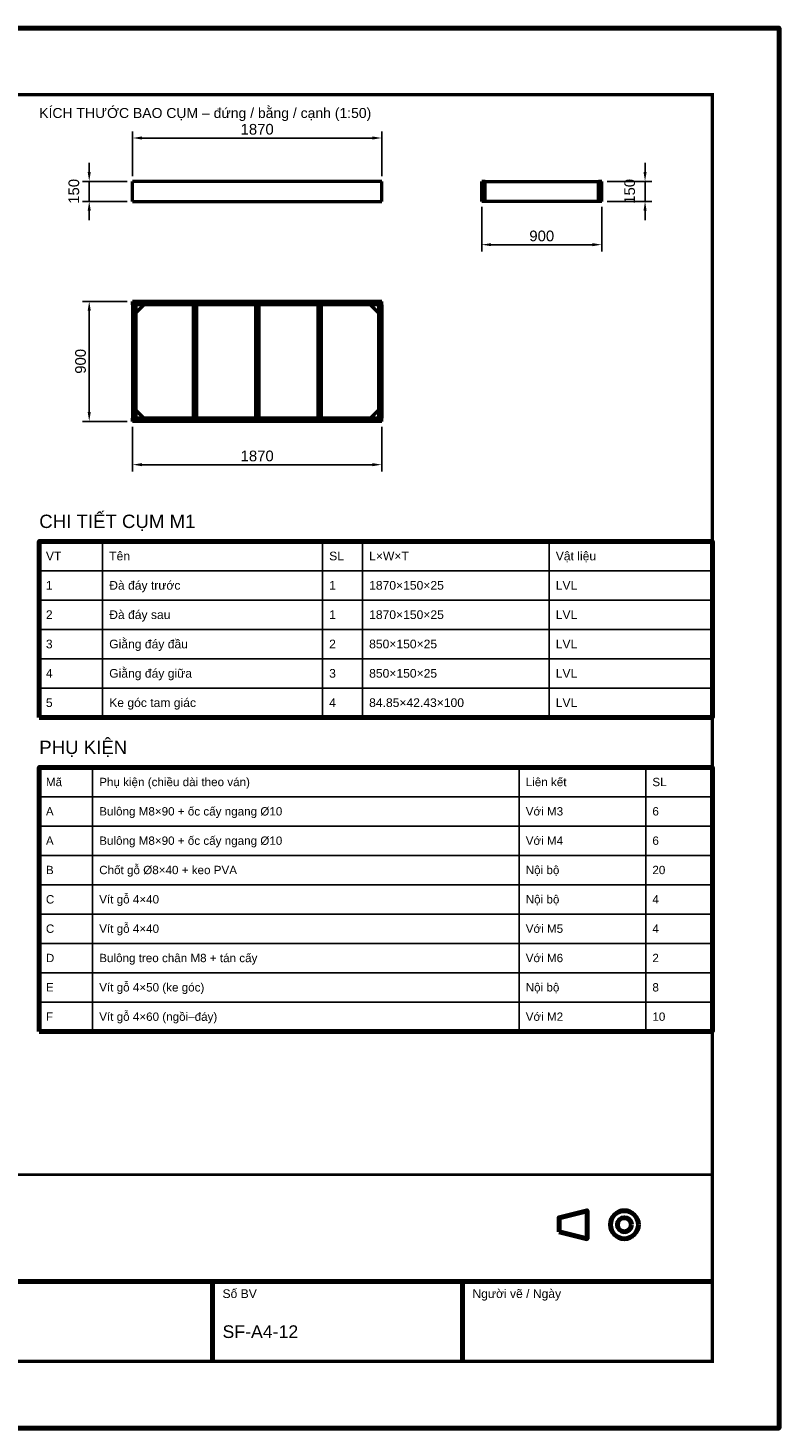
# Model space of a CAD drawing. Header units: millimetres. Extents: x 0 to 2970, y 0 to 2100.
# Tile 2 of 2: x 1843 to 2970, y 0 to 2100. Entities that reach past the tile are written whole.
import ezdxf
from ezdxf.enums import TextEntityAlignment as Align

# ---------------------------------------------------------------- set-up
doc = ezdxf.new("R2010")
doc.units = ezdxf.units.MM
doc.header["$LTSCALE"] = 10
for name, color, linetype, lineweight in [('0-KHUNG-BANVE', 7, 'CONTINUOUS', 70), ('1-NET-THAY', 7, 'CONTINUOUS', 50), ('3-KICH-THUOC', 1, 'CONTINUOUS', 18), ('6-CHU', 7, 'CONTINUOUS', 25), ('7-BANG-KE', 7, 'CONTINUOUS', 25)]:
    doc.layers.add(name, color=color, linetype=linetype, lineweight=lineweight)
doc.styles.add('VN', font='arial.ttf')
doc.dimstyles.new('A4', dxfattribs={"dimscale": 10, "dimtxt": 1.6, "dimasz": 1.4, "dimexe": 1, "dimexo": 0.8, "dimgap": 0.5, "dimtad": 1, "dimdec": 1, "dimtxsty": 'VN', "dimcen": 2.5, "dimclrd": 1, "dimclre": 1, "dimclrt": 7, "dimazin": 3, "dimtfac": 1, "dimtmove": 0, "dimatfit": 3})

msp = doc.modelspace()

# ---------------------------------------------------------------- linework, layer by layer
at = {"layer": '0-KHUNG-BANVE'}
for p, q in [((1370, 220), (2870, 220)), ((2120, 100), (2120, 220)), ((2495, 100), (2495, 220))]:
    msp.add_line(p, q, dxfattribs=at)
for points in [[(0, 0), (2970, 0), (2970, 2100), (0, 2100)], [(1860, 1066), (2870, 1066), (2870, 1330), (1860, 1330)], [(1860, 595), (2870, 595), (2870, 991), (1860, 991)], [(2640, 294.5), (2682, 284), (2682, 326), (2640, 315.5)]]:
    msp.add_lwpolyline(points, close=True, dxfattribs=at)
for points, const_width in [([(200, 100), (2870, 100), (2870, 2000), (200, 2000)], 5), ([(1370, 100), (2870, 100), (2870, 380), (1370, 380)], 4)]:
    msp.add_lwpolyline(points, close=True, dxfattribs=dict(at, const_width=const_width))
for radius in [21, 10.5]:
    msp.add_circle((2738, 305), radius, dxfattribs=at)
at = {"layer": '1-NET-THAY'}
for p, q in [((2374, 1870), (2000, 1870)), ((2000, 1840), (2000, 1870)), ((2374, 1840), (2374, 1870)), ((2529, 1870), (2524, 1870)), ((2524, 1840), (2524, 1870)), ((2529, 1840), (2529, 1870)), ((2529, 1870), (2699, 1870)), ((2704, 1870), (2699, 1870)), ((2699, 1840), (2699, 1870)), ((2704, 1840), (2704, 1870)), ((2000, 1840), (2374, 1840)), ((2529, 1840), (2524, 1840)), ((2699, 1840), (2529, 1840)), ((2704, 1840), (2699, 1840)), ((2000, 1685), (2000, 1690)), ((2374, 1690), (2000, 1690)), ((2374, 1685), (2000, 1685)), ((2000, 1685), (2000, 1515)), ((2005, 1685), (2005, 1515)), ((2005, 1673), (2017, 1685)), ((2091, 1685), (2091, 1515)), ((2096, 1685), (2096, 1515)), ((2184.5, 1685), (2184.5, 1515)), ((2189.5, 1685), (2189.5, 1515)), ((2278, 1685), (2278, 1515)), ((2283, 1685), (2283, 1515)), ((2357, 1685), (2369, 1673)), ((2369, 1685), (2369, 1515)), ((2374, 1685), (2374, 1690)), ((2374, 1685), (2374, 1515)), ((2000, 1510), (2000, 1515)), ((2374, 1515), (2000, 1515)), ((2017, 1515), (2005, 1527)), ((2369, 1527), (2357, 1515)), ((2374, 1510), (2374, 1515)), ((2374, 1510), (2000, 1510))]:
    msp.add_line(p, q, dxfattribs=at)
at = {"layer": '7-BANG-KE'}
for points in [[(1860, 1286), (1955, 1286), (1955, 1330), (1860, 1330)], [(1955, 1286), (2285, 1286), (2285, 1330), (1955, 1330)], [(2285, 1286), (2345, 1286), (2345, 1330), (2285, 1330)], [(2345, 1286), (2625, 1286), (2625, 1330), (2345, 1330)], [(2625, 1286), (2870, 1286), (2870, 1330), (2625, 1330)], [(1860, 1242), (1955, 1242), (1955, 1286), (1860, 1286)], [(1955, 1242), (2285, 1242), (2285, 1286), (1955, 1286)], [(2285, 1242), (2345, 1242), (2345, 1286), (2285, 1286)], [(2345, 1242), (2625, 1242), (2625, 1286), (2345, 1286)], [(2625, 1242), (2870, 1242), (2870, 1286), (2625, 1286)], [(1860, 1198), (1955, 1198), (1955, 1242), (1860, 1242)], [(1955, 1198), (2285, 1198), (2285, 1242), (1955, 1242)], [(2285, 1198), (2345, 1198), (2345, 1242), (2285, 1242)], [(2345, 1198), (2625, 1198), (2625, 1242), (2345, 1242)], [(2625, 1198), (2870, 1198), (2870, 1242), (2625, 1242)], [(1860, 1154), (1955, 1154), (1955, 1198), (1860, 1198)], [(1955, 1154), (2285, 1154), (2285, 1198), (1955, 1198)], [(2285, 1154), (2345, 1154), (2345, 1198), (2285, 1198)], [(2345, 1154), (2625, 1154), (2625, 1198), (2345, 1198)], [(2625, 1154), (2870, 1154), (2870, 1198), (2625, 1198)], [(1860, 1110), (1955, 1110), (1955, 1154), (1860, 1154)], [(1955, 1110), (2285, 1110), (2285, 1154), (1955, 1154)], [(2285, 1110), (2345, 1110), (2345, 1154), (2285, 1154)], [(2345, 1110), (2625, 1110), (2625, 1154), (2345, 1154)], [(2625, 1110), (2870, 1110), (2870, 1154), (2625, 1154)], [(1860, 1066), (1955, 1066), (1955, 1110), (1860, 1110)], [(1955, 1066), (2285, 1066), (2285, 1110), (1955, 1110)], [(2285, 1066), (2345, 1066), (2345, 1110), (2285, 1110)], [(2345, 1066), (2625, 1066), (2625, 1110), (2345, 1110)], [(2625, 1066), (2870, 1066), (2870, 1110), (2625, 1110)], [(1860, 947), (1940, 947), (1940, 991), (1860, 991)], [(1940, 947), (2580, 947), (2580, 991), (1940, 991)], [(2580, 947), (2770, 947), (2770, 991), (2580, 991)], [(2770, 947), (2870, 947), (2870, 991), (2770, 991)], [(1860, 903), (1940, 903), (1940, 947), (1860, 947)], [(1940, 903), (2580, 903), (2580, 947), (1940, 947)], [(2580, 903), (2770, 903), (2770, 947), (2580, 947)], [(2770, 903), (2870, 903), (2870, 947), (2770, 947)], [(1860, 859), (1940, 859), (1940, 903), (1860, 903)], [(1940, 859), (2580, 859), (2580, 903), (1940, 903)], [(2580, 859), (2770, 859), (2770, 903), (2580, 903)], [(2770, 859), (2870, 859), (2870, 903), (2770, 903)], [(1860, 815), (1940, 815), (1940, 859), (1860, 859)], [(1940, 815), (2580, 815), (2580, 859), (1940, 859)], [(2580, 815), (2770, 815), (2770, 859), (2580, 859)], [(2770, 815), (2870, 815), (2870, 859), (2770, 859)], [(1860, 771), (1940, 771), (1940, 815), (1860, 815)], [(1940, 771), (2580, 771), (2580, 815), (1940, 815)], [(2580, 771), (2770, 771), (2770, 815), (2580, 815)], [(2770, 771), (2870, 771), (2870, 815), (2770, 815)], [(1860, 727), (1940, 727), (1940, 771), (1860, 771)], [(1940, 727), (2580, 727), (2580, 771), (1940, 771)], [(2580, 727), (2770, 727), (2770, 771), (2580, 771)], [(2770, 727), (2870, 727), (2870, 771), (2770, 771)], [(1860, 683), (1940, 683), (1940, 727), (1860, 727)], [(1940, 683), (2580, 683), (2580, 727), (1940, 727)], [(2580, 683), (2770, 683), (2770, 727), (2580, 727)], [(2770, 683), (2870, 683), (2870, 727), (2770, 727)], [(1860, 639), (1940, 639), (1940, 683), (1860, 683)], [(1940, 639), (2580, 639), (2580, 683), (1940, 683)], [(2580, 639), (2770, 639), (2770, 683), (2580, 683)], [(2770, 639), (2870, 639), (2870, 683), (2770, 683)], [(1860, 595), (1940, 595), (1940, 639), (1860, 639)], [(1940, 595), (2580, 595), (2580, 639), (1940, 639)], [(2580, 595), (2770, 595), (2770, 639), (2580, 639)], [(2770, 595), (2870, 595), (2870, 639), (2770, 639)]]:
    msp.add_lwpolyline(points, close=True, dxfattribs=at)

# ---------------------------------------------------------------- texts
at = {"layer": '6-CHU', "style": 'VN'}
for s, height, p in [('KÍCH THƯỚC BAO CỤM – đứng / bằng / cạnh (1:50)', 15, (1860, 1965)), ('Số BV', 13, (2135, 195)), ('Người vẽ / Ngày', 13, (2510, 195)), ('SF-A4-12', 19, (2135, 135))]:
    msp.add_text(s, height=height, dxfattribs=at).set_placement(p)
at = {"layer": '7-BANG-KE', "style": 'VN'}
for s, p in [('CHI TIẾT CỤM M1', (1860, 1350)), ('PHỤ KIỆN', (1860, 1011))]:
    msp.add_text(s, height=20, dxfattribs=at).set_placement(p)
for s, height, p in [('VT', 13, (1870, 1308)), ('Tên', 13, (1965, 1308)), ('SL', 13, (2295, 1308)), ('L×W×T', 13, (2355, 1308)), ('Vật liệu', 13, (2635, 1308)), ('1', 13, (1870, 1264)), ('Đà đáy trước', 13, (1965, 1264)), ('1', 13, (2295, 1264)), ('1870×150×25', 13, (2355, 1264)), ('LVL', 13, (2635, 1264)), ('2', 13, (1870, 1220)), ('Đà đáy sau', 13, (1965, 1220)), ('1', 13, (2295, 1220)), ('1870×150×25', 13, (2355, 1220)), ('LVL', 13, (2635, 1220)), ('3', 13, (1870, 1176)), ('Giằng đáy đầu', 13, (1965, 1176)), ('2', 13, (2295, 1176)), ('850×150×25', 13, (2355, 1176)), ('LVL', 13, (2635, 1176)), ('4', 13, (1870, 1132)), ('Giằng đáy giữa', 13, (1965, 1132)), ('3', 13, (2295, 1132)), ('850×150×25', 13, (2355, 1132)), ('LVL', 13, (2635, 1132)), ('5', 13, (1870, 1088)), ('Ke góc tam giác', 13, (1965, 1088)), ('4', 13, (2295, 1088)), ('84.85×42.43×100', 13, (2355, 1088)), ('LVL', 13, (2635, 1088)), ('Mã', 12.5, (1870, 969)), ('Phụ kiện (chiều dài theo ván)', 12.5, (1950, 969)), ('Liên kết', 12.5, (2590, 969)), ('SL', 12.5, (2780, 969)), ('A', 12.5, (1870, 925)), ('Bulông M8×90 + ốc cấy ngang %%c10', 12.5, (1950, 925)), ('Với M3', 12.5, (2590, 925)), ('6', 12.5, (2780, 925)), ('A', 12.5, (1870, 881)), ('Bulông M8×90 + ốc cấy ngang %%c10', 12.5, (1950, 881)), ('Với M4', 12.5, (2590, 881)), ('6', 12.5, (2780, 881)), ('B', 12.5, (1870, 837)), ('Chốt gỗ %%c8×40 + keo PVA', 12.5, (1950, 837)), ('Nội bộ', 12.5, (2590, 837)), ('20', 12.5, (2780, 837)), ('C', 12.5, (1870, 793)), ('Vít gỗ 4×40', 12.5, (1950, 793)), ('Nội bộ', 12.5, (2590, 793)), ('4', 12.5, (2780, 793)), ('Vít gỗ 4×40', 12.5, (1950, 749)), ('Với M5', 12.5, (2590, 749)), ('C', 12.5, (1870, 749)), ('4', 12.5, (2780, 749)), ('D', 12.5, (1870, 705)), ('Bulông treo chân M8 + tán cấy', 12.5, (1950, 705)), ('Với M6', 12.5, (2590, 705)), ('2', 12.5, (2780, 705)), ('E', 12.5, (1870, 661)), ('Vít gỗ 4×50 (ke góc)', 12.5, (1950, 661)), ('Nội bộ', 12.5, (2590, 661)), ('8', 12.5, (2780, 661)), ('F', 12.5, (1870, 617)), ('Vít gỗ 4×60 (ngồi–đáy)', 12.5, (1950, 617)), ('Với M2', 12.5, (2590, 617)), ('10', 12.5, (2780, 617))]:
    msp.add_text(s, height=height, dxfattribs=at).set_placement(p, align=Align.MIDDLE_LEFT)

# ---------------------------------------------------------------- dimensions: what is measured, and where the dimension line sits
at = {"layer": '3-KICH-THUOC'}
for base, p1, p2 in [((2000, 1935), (2000, 1870), (2374, 1870)), ((2524, 1775), (2524, 1840), (2704, 1840)), ((2000, 1445), (2000, 1510), (2374, 1510))]:
    msp.add_linear_dim(base=base, p1=p1, p2=p2, dimstyle='A4', override={"dimlfac": 5}, dxfattribs=at).render()
for base, p1, p2 in [((1935, 1840), (2000, 1840), (2000, 1870)), ((2769, 1840), (2704, 1840), (2704, 1870)), ((1935, 1510), (2000, 1510), (2000, 1690))]:
    msp.add_linear_dim(base=base, p1=p1, p2=p2, angle=90, dimstyle='A4', override={"dimlfac": 5}, dxfattribs=at).render()

doc.saveas('drawing.dxf')
